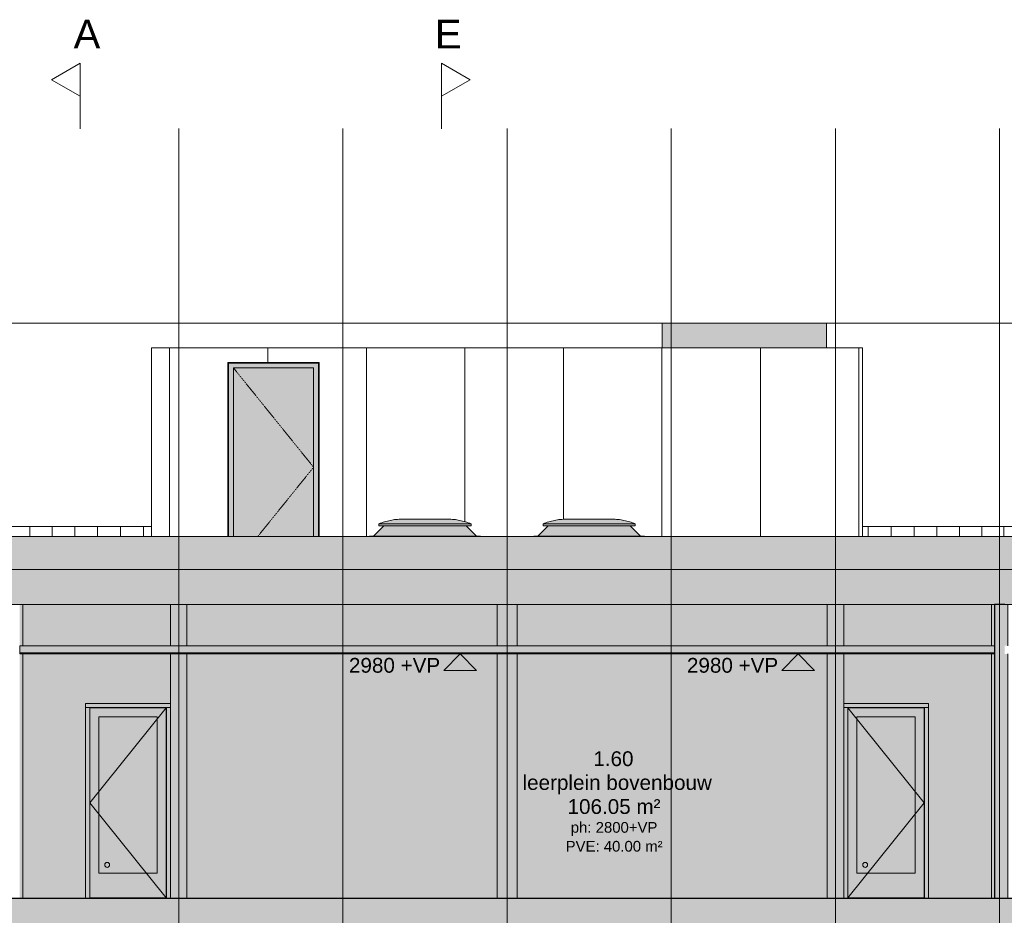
# Model space of a CAD drawing. Header units: millimetres. Extents: x -85630 to 257083, y -5697 to 14715.
# Tile 67 of 93: x 116941 to 128935, y 3786 to 14695. Entities that reach past the tile are written whole.
import ezdxf

# ---------------------------------------------------------------- set-up
doc = ezdxf.new("R2010")
doc.units = ezdxf.units.MM
for name, pattern in [('Dash', [6.35, 3.175, -3.175]), ('Hidden', [7.14375, 4.7625, -2.38125]), ('THO_hartlijn', [8, 5, -1, 1, -1]), ('THO_hhidden', [2.5, 1.5, -1]), ('THO_hidden', [6, 3, -3]), ('THO_stramienlijn', [20, 17, -1.5, 0, -1.5])]:
    doc.linetypes.add(name, pattern=pattern)
for name, color, linetype, lineweight in [('A-AREA-IDEN', 7, 'Continuous', 13), ('A-CLNG', 7, 'Continuous', 13), ('A-CLNG-PATT', 7, 'Continuous', 13), ('A-DETL-GENF', 7, 'Continuous', 13), ('A-DOOR', 7, 'Continuous', 13), ('A-FLOR', 7, 'Continuous', 18), ('A-FLOR-LEVL', 7, 'Continuous', 13), ('A-GENM', 7, 'Continuous', 13), ('A-GLAZ', 7, 'Continuous', 13), ('A-ROOF', 7, 'Continuous', 13), ('A-ROOF-PATT', 7, 'Continuous', 18), ('A-WALL-PATT', 7, 'Continuous', 25), ('G-ANNO-DIMS', 7, 'Continuous', 13), ('I-WALL', 7, 'Continuous', 18), ('S-COLS', 7, 'Continuous', 13), ('S-GRID', 7, 'Continuous', 13)]:
    doc.layers.add(name, color=color, linetype=linetype, lineweight=lineweight)
doc.layers.add('G-ANNO-SYMB', color=7, linetype='THO_hidden', lineweight=13, true_color=0xff8040)
doc.styles.add('Arial_1', font='arial.ttf', dxfattribs={"height": 180})
doc.styles.add('Arial_2', font='arial.ttf', dxfattribs={"height": 350})
doc.styles.add('Arial_3', font='arial.ttf', dxfattribs={"height": 130})
pattern_1 = [(90, (118763.7, 8000), (-1200, 7e-14), [])]

# ---------------------------------------------------------------- blocks, each defined once
blk = doc.blocks.new('FP_121-02 doorsnede DD _plotview_')
at = {"layer": 'A-WALL-PATT', "color": 252, "lineweight": 13, "true_color": 0x858482}
for p, q in [((18287, 8400), (18287, 8520)), ((18558, 8400), (18558, 8520)), ((18833, 8400), (18833, 8520)), ((19109, 8400), (19109, 8520)), ((19389, 8400), (19389, 8520)), ((19671, 8400), (19671, 8520)), ((28497, 8400), (28497, 8520)), ((28779, 8400), (28779, 8520)), ((29059, 8400), (29059, 8520)), ((29336, 8400), (29336, 8520)), ((29610, 8400), (29610, 8520)), ((29882, 8400), (29882, 8520)), ((30151, 8400), (30151, 8520))]:
    blk.add_line(p, q, dxfattribs=at)
blk = doc.blocks.new('NLRS_32_DO_WB_binnen deurkozijn hout_gen_tho - 930x2315 enkel met glas_ linksdraaiend-2036053-02 doorsnede DD _plotview_')
at = {"layer": 'A-DOOR', "true_color": 0x7f7f7f}
blk.add_hatch(color=8, dxfattribs=at).paths.add_polyline_path([(29167, 3990), (29167, 4000), (28267, 4000), (28267, 3990), (29072, 3990)])
blk = doc.blocks.new('NLRS_32_DO_WPB_binnen deurkozijn hout_gen_tho - enkele deur met glas_ linksdraaiend-2036054-02 doorsnede DD _plotview_')
at = {"layer": 'A-DOOR', "true_color": 0xfafafa}
for points in [[(28764, 6317), (29234, 6317), (29234, 6367), (28200, 6367), (28200, 6317)], [(28250, 3990), (28250, 6317), (28200, 6317), (28200, 3990)], [(29182, 6300), (29184, 6300), (29184, 6317), (28250, 6317), (28250, 6300), (28252, 6300), (28252, 6315), (29182, 6315)], [(28252, 3990), (28267, 3990), (28267, 4000), (28252, 4000), (28252, 6300), (28250, 6300), (28250, 3990)], [(29167, 3990), (29184, 3990), (29184, 6300), (29182, 6300), (29182, 4000), (29167, 4000)], [(29234, 3990), (29234, 6317), (29184, 6317), (29184, 3990)]]:
    blk.add_hatch(color=7, dxfattribs=at).paths.add_polyline_path(points)
at = {"layer": 'A-DOOR'}
for p, q in [((28250, 6317), (28200, 6317)), ((29234, 6317), (28200, 6317)), ((28250, 6317), (28250, 3990)), ((28252, 6300), (28250, 6300)), ((28250, 6300), (28252, 6300)), ((29182, 6300), (29184, 6300)), ((29184, 6300), (29182, 6300)), ((29184, 3990), (29184, 6317)), ((29234, 6317), (29184, 6317)), ((28267, 3990), (28267, 4000)), ((29167, 4000), (29167, 3990))]:
    blk.add_line(p, q, dxfattribs=at)
blk = doc.blocks.new('NLRS_32_DO_UN_deur_gen_tho - deur met glasvlak_ linksdraaiend-1905430-02 doorsnede DD _plotview_')
at = {"layer": 'A-GENM', "true_color": 0xfafafa}
h = blk.add_hatch(color=7, dxfattribs=at)
h.paths.add_polyline_path([(29182, 4000), (29182, 6315), (28252, 6315), (28252, 4000), (28764, 4000)])
h.paths.add_polyline_path([(28471, 4300), (28362, 4300), (28362, 6205), (29072, 6205), (29072, 4300), (28764, 4300)])
at = {"layer": 'A-GENM'}
for p, q in [((28252, 4000), (28252, 6315)), ((29182, 6315), (28252, 6315)), ((28252, 6315), (29182, 5158)), ((29182, 6315), (29182, 4000)), ((28362, 6205), (28362, 4300)), ((28362, 6205), (29072, 6205)), ((29072, 4300), (29072, 6205)), ((29182, 5158), (28252, 4000)), ((28362, 4300), (29072, 4300)), ((29182, 4000), (28252, 4000))]:
    blk.add_line(p, q, dxfattribs=at)
blk = doc.blocks.new('NLRS_32_DO_WB_binnen deurkozijn hout_gen_tho - 930x2315 enkel met glas_ rechtdraaiend-2036024-02 doorsnede DD _plotview_')
at = {"layer": 'A-DOOR', "true_color": 0x7f7f7f}
blk.add_hatch(color=8, dxfattribs=at).paths.add_polyline_path([(19838, 3990), (19933, 3990), (19933, 4000), (19033, 4000), (19033, 3990), (19388, 3990)])
blk = doc.blocks.new('NLRS_32_DO_WPB_binnen deurkozijn hout_gen_tho - enkele deur met glas_ rechtsdraaiend-2036025-02 doorsnede DD _plotview_')
at = {"layer": 'A-DOOR', "true_color": 0xfafafa}
for points in [[(19974, 6317), (20000, 6317), (20000, 6367), (18966, 6367), (18966, 6317)], [(19016, 3990), (19016, 6317), (18966, 6317), (18966, 3990)], [(19950, 6300), (19950, 6317), (19016, 6317), (19016, 6300), (19018, 6300), (19018, 6315), (19948, 6315), (19948, 6300)], [(19016, 3990), (19033, 3990), (19033, 4000), (19018, 4000), (19018, 6300), (19016, 6300), (19016, 4000)], [(19933, 3990), (19950, 3990), (19950, 6300), (19948, 6300), (19948, 4000), (19933, 4000)], [(19974, 3990), (20000, 3990), (20000, 6317), (19950, 6317), (19950, 3990)]]:
    blk.add_hatch(color=7, dxfattribs=at).paths.add_polyline_path(points)
at = {"layer": 'A-DOOR'}
for p, q in [((19016, 6317), (18966, 6317)), ((20000, 6317), (18966, 6317)), ((19016, 6317), (19016, 3990)), ((19018, 6300), (19016, 6300)), ((19016, 6300), (19018, 6300)), ((19948, 6300), (19950, 6300)), ((19950, 6300), (19948, 6300)), ((19950, 3990), (19950, 6317)), ((20000, 6317), (19950, 6317)), ((19033, 3990), (19033, 4000)), ((19933, 4000), (19933, 3990))]:
    blk.add_line(p, q, dxfattribs=at)
blk = doc.blocks.new('NLRS_32_DO_UN_deur_gen_tho - deur met glasvlak_ rechtsdraaiend-1905435-02 doorsnede DD _plotview_')
at = {"layer": 'A-GENM', "true_color": 0xfafafa}
h = blk.add_hatch(color=7, dxfattribs=at)
h.paths.add_polyline_path([(19948, 4000), (19948, 6315), (19018, 6315), (19018, 4000), (19388, 4000)])
h.paths.add_polyline_path([(19388, 4300), (19128, 4300), (19128, 6205), (19838, 6205), (19838, 4300)])
at = {"layer": 'A-GENM'}
for p, q in [((19018, 6315), (19018, 4000)), ((19948, 6315), (19018, 6315)), ((19948, 6315), (19018, 5158)), ((19948, 4000), (19948, 6315)), ((19128, 4300), (19128, 6205)), ((19128, 6205), (19838, 6205)), ((19838, 6205), (19838, 4300)), ((19018, 5158), (19948, 4000)), ((19838, 4300), (19128, 4300)), ((19018, 4000), (19948, 4000))]:
    blk.add_line(p, q, dxfattribs=at)
blk = doc.blocks.new('NLRS_32_DO_UN_glasvlakvulling_gen_tho - enkelglas-1905434-02 doorsnede DD _plotview_')
at = {"layer": 'A-GENM', "true_color": 0xd7e6e6}
blk.add_hatch(color=254, dxfattribs=at).paths.add_polyline_path([(28471, 4300), (29072, 4300), (29072, 6205), (28362, 6205), (28362, 4300)])
at = {"layer": 'A-DETL-GENF'}
blk.add_circle((28462, 4400), 30, dxfattribs=at)
blk = doc.blocks.new('NLRS_28_SCO_UN_koker_gen_bcb - K200_200_12_5-V129-02 doorsnede DD _plotview_')
at = {"layer": 'S-COLS', "linetype": 'Hidden', "true_color": 0x7186a5}
h = blk.add_hatch(color=252, dxfattribs=at)
h.paths.add_polyline_path([(18037, 3990), (18037, 6970), (18000, 6970), (18000, 3990)])
h.paths.add_polyline_path([(18162, 3990), (18200, 3990), (18200, 6970), (18162, 6970), (18162, 4089)])
h.paths.add_polyline_path([(18037, 7070), (18037, 7570), (18000, 7570), (18000, 7070)])
h.paths.add_polyline_path([(18162, 7070), (18200, 7070), (18200, 7570), (18162, 7570), (18162, 7277)])
at = {"layer": 'S-COLS'}
for p, q in [((18000, 7570), (18000, 7070)), ((18200, 7070), (18200, 7570)), ((18000, 6970), (18000, 3990)), ((18200, 3990), (18200, 6970))]:
    blk.add_line(p, q, dxfattribs=at)
blk = doc.blocks.new('NLRS_28_SCO_UN_koker_gen_bcb - K200_200_12_5-V130-02 doorsnede DD _plotview_')
at = {"layer": 'S-COLS', "linetype": 'Hidden', "true_color": 0x7186a5}
h = blk.add_hatch(color=252, dxfattribs=at)
h.paths.add_polyline_path([(20048, 3990), (20200, 3990), (20200, 6970), (20000, 6970), (20000, 3990)])
h.paths.add_polyline_path([(20000, 7070), (20200, 7070), (20200, 7570), (20000, 7570), (20000, 7277)])
at = {"layer": 'S-COLS'}
for p, q in [((20000, 7570), (20000, 7070)), ((20200, 7070), (20200, 7570)), ((20000, 6970), (20000, 3990)), ((20200, 3990), (20200, 6970))]:
    blk.add_line(p, q, dxfattribs=at)
blk = doc.blocks.new('NLRS_37_WIN_RB_lichtkoepel rechthoekig 1200x1200mm uf02ujgf_gen_bcb - lichtkoepel rechthoekig 1200x1200mm-2423057-02 doorsnede DD _plotview_')
at = {"layer": 'A-GLAZ', "true_color": 0x444444}
for points in [[(25102, 8405), (25726, 8405), (25600, 8531), (24600, 8531), (24474, 8405), (25029, 8405)], [(25761, 8400), (25775, 8400), (25775, 8405), (24425, 8405), (24425, 8400), (25688, 8400)]]:
    blk.add_hatch(color=250, dxfattribs=at).paths.add_polyline_path(points)
at = {"layer": 'A-GLAZ', "true_color": 0xfafafa}
for points in [[(24539, 8555), (25661, 8555), (25593, 8579), (25523, 8597), (25452, 8608), (25380, 8611), (24809, 8611), (24748, 8608), (24677, 8597), (24607, 8579), (24589, 8573)], [(25102, 8531), (25661, 8531), (25661, 8555), (24539, 8555), (24539, 8531), (25029, 8531)]]:
    blk.add_hatch(color=7, dxfattribs=at).paths.add_polyline_path(points)
at = {"layer": 'A-GLAZ'}
for p, q in [((24600, 8531), (24474, 8405)), ((24539, 8555), (25661, 8555)), ((24539, 8555), (24539, 8531)), ((24539, 8531), (25661, 8531)), ((24820, 8611), (25380, 8611)), ((24820, 8611), (25380, 8611)), ((25600, 8531), (25726, 8405)), ((25661, 8531), (25661, 8555)), ((24425, 8405), (24425, 8400)), ((25775, 8405), (24425, 8405)), ((25775, 8405), (25775, 8400))]:
    blk.add_line(p, q, dxfattribs=at)
for points, knots in [([(24820, 8611), (24796, 8611), (24760, 8609), (24712, 8603), (24677, 8597), (24642, 8589), (24595, 8576), (24561, 8564), (24539, 8555)], [-1, -1, -1, -1, -0.75, -0.625, -0.5, -0.375, -0.25, 0, 0, 0, 0]), ([(25661, 8555), (25639, 8564), (25605, 8576), (25558, 8589), (25523, 8597), (25488, 8603), (25440, 8609), (25404, 8611), (25380, 8611)], [0, 0, 0, 0, 0.25, 0.375, 0.5, 0.625, 0.75, 1, 1, 1, 1])]:
    blk.add_open_spline(points, degree=3, knots=knots, dxfattribs=at)
blk = doc.blocks.new('NLRS_28_SCO_UN_buis_gen_bcb - B244_5_12_5-2311151-02 doorsnede DD _plotview_')
at = {"layer": 'S-COLS', "true_color": 0x7186a5}
h = blk.add_hatch(color=252, dxfattribs=at)
h.paths.add_polyline_path([(23994, 3990), (24222, 3990), (24221, 6970), (23978, 6970), (23978, 3990), (23982, 3990)])
h.paths.add_polyline_path([(23992, 7070), (24222, 7070), (24222, 7570), (23978, 7570), (23978, 7070), (23982, 7070)])
at = {"layer": 'S-COLS'}
for p, q in [((23978, 7570), (23978, 7070)), ((23978, 7570), (23978, 7070)), ((23978, 7070), (23978, 7570)), ((24222, 7070), (24222, 7570)), ((24222, 7070), (24222, 7570)), ((24222, 7570), (24222, 7070)), ((23978, 6970), (23978, 3990)), ((23978, 6970), (23978, 3990)), ((23978, 3990), (23978, 6970)), ((24222, 3990), (24222, 6970)), ((24222, 3990), (24222, 6970)), ((24222, 6970), (24222, 3990))]:
    blk.add_line(p, q, dxfattribs=at)
blk = doc.blocks.new('NLRS_01_GM_WPB_dummy placeholder_gen_tho - placeholder kubus 2000x4000x3000-2431805-02 doorsnede DD _plotview_')
at = {"layer": 'A-GENM', "linetype": 'THO_hhidden', "true_color": 0xdcf8f8}
blk.add_hatch(color=7, dxfattribs=at).paths.add_polyline_path([(27990, 10700), (27990, 11000), (25990, 11000), (25990, 10700)])
at = {"layer": 'A-GENM', "linetype": 'THO_hhidden'}
for p, q in [((25990, 11000), (27990, 11000)), ((25990, 10700), (25990, 11000)), ((27990, 10700), (27990, 11000))]:
    blk.add_line(p, q, dxfattribs=at)
blk = doc.blocks.new('NLRS_31_DO_WB_dummy buiten deurkozijn_gen_bcb - dummy buiten deurkozijn_sp-2443239-02 doorsnede DD _plotview_')
at = {"layer": 'A-DOOR', "true_color": 0xf97c04}
for points in [[(20700, 8400), (20707, 8400), (20707, 10513), (21803, 10513), (21803, 8400), (21810, 8400), (21810, 10520), (20700, 10520), (20700, 8941)], [(21146, 10487), (21803, 10487), (21803, 10513), (20707, 10513), (20707, 10487)], [(20767, 8400), (20767, 10453), (21743, 10453), (21743, 8400), (21803, 8400), (21803, 10487), (20707, 10487), (20707, 8400), (20758, 8400)]]:
    blk.add_hatch(color=30, dxfattribs=at).paths.add_polyline_path(points)
at = {"layer": 'A-DOOR', "true_color": 0x4971ff}
blk.add_hatch(color=171, dxfattribs=at).paths.add_polyline_path([(21743, 8400), (21743, 10453), (20767, 10453), (20767, 8400), (21732, 8400)])
at = {"layer": 'A-DOOR'}
for p, q in [((20707, 10487), (20707, 10513)), ((21803, 10513), (20707, 10513)), ((20707, 10487), (20707, 8400)), ((20767, 10453), (21743, 10453)), ((20767, 10453), (20767, 8400)), ((21743, 8400), (21743, 10453)), ((21803, 10513), (21803, 10487)), ((21803, 8400), (21803, 10487))]:
    blk.add_line(p, q, dxfattribs=at)
at = {"layer": 'A-DOOR', "linetype": 'Dash'}
for p, q in [((21743, 9244), (20767, 10453)), ((21062, 8400), (21743, 9244))]:
    blk.add_line(p, q, dxfattribs=at)
blk = doc.blocks.new('Section - Horizontaal links-23535-02 doorsnede DD _plotview_')
at = {"layer": 'G-ANNO-SYMB', "color": 7, "linetype": 'Continuous'}
for p, q in [((18550, 13963), (18900, 14164)), ((18900, 14164), (18900, 13763)), ((18900, 13763), (18550, 13963))]:
    blk.add_line(p, q, dxfattribs=at)
at = {"layer": 'G-ANNO-SYMB', "color": 7, "linetype": 'Continuous', "lineweight": 18}
blk.add_line((18900, 14164), (18900, 13364), dxfattribs=at)
blk = doc.blocks.new('Spot Elevations - arrow below 13mm-1358115-02 doorsnede DD _plotview_')
at = {"layer": 'G-ANNO-DIMS'}
for p, q in [((27445, 6770), (27645, 6970)), ((27445, 6970), (27845, 6970)), ((27645, 6970), (27845, 6770)), ((27845, 6770), (27445, 6770))]:
    blk.add_line(p, q, dxfattribs=at)

msp = doc.modelspace()

# ---------------------------------------------------------------- hatches: boundary and pattern name
at = {"layer": 'A-CLNG', "true_color": 0xebebeb}
msp.add_hatch(color=7, dxfattribs=at).paths.add_polyline_path([(128714.8974693, 6970), (128816.1597481, 6970), (128816.1597481, 6985), (116941.1597481, 6985), (116941.1597481, 6970), (128128.90418, 6970)])
at = {"layer": 'A-CLNG-PATT', "true_color": 0xc8ffff}
msp.add_hatch(color=7, dxfattribs=at).paths.add_polyline_path([(122928.2182853, 6985), (128816.1597481, 6985), (128816.1597481, 7070), (116941.1597481, 7070), (116941.1597481, 6985), (122854.9645765, 6985)])
at = {"layer": 'A-FLOR', "true_color": 0x7f7f7f}
msp.add_hatch(color=8, dxfattribs=at).paths.add_polyline_path([(107487.1375895, 3580), (138270.1784551, 3580), (138270.1784551, 3990), (107487.1375895, 3990), (107487.1375895, 3672.8534869)])
at = {"layer": 'A-ROOF-PATT', "lineweight": 13, "true_color": 0xafafaf}
msp.add_hatch(color=253, dxfattribs=at).paths.add_polyline_path([(123147.9612211, 7570), (136191.8478328, 7570), (136191.8478328, 8400), (109565.4440778, 8400), (109565.4440778, 7570), (123001.4628988, 7570)])
at = {"layer": 'A-WALL-PATT', "lineweight": 13, "true_color": 0x808080}
h = msp.add_hatch(dxfattribs=at)
h.set_pattern_fill('FP_11', color=8, style=0, pattern_type=2)
h.set_pattern_definition(pattern_1)
h.paths.add_polyline_path([(118548.6597481, 8400), (118978.6597481, 8400), (118978.6597481, 10700), (118548.6597481, 10700), (118548.6597481, 8940.8265604)])
h = msp.add_hatch(dxfattribs=at)
h.set_pattern_fill('FP_11', color=8, style=0, pattern_type=2)
h.set_pattern_definition(pattern_1)
h.paths.add_polyline_path([(118978.6597481, 8400), (119478.6597481, 8400), (119478.6597481, 10520), (120588.6597481, 10520), (120588.6597481, 8400), (121203.6597481, 8400), (121203.6597481, 8405), (121252.6597481, 8405.4140625), (121378.6656075, 8531.4199219), (121317.6602965, 8531.4199219), (121317.6602965, 8555.4199219), (121389.9813533, 8580.4823778), (121463.2350621, 8597.9672108), (121536.4796756, 8608.0356208), (121609.7242891, 8611.4034288), (122158.6605211, 8611.4034288), (122230.5914644, 8607.5075147), (122301.8284046, 8596.8038049), (122377.8878948, 8577.2155445), (122439.6602965, 8555.4199219), (122439.6602965, 8531.4199219), (122378.6538888, 8531.4199219), (122505.0738106, 8405), (122553.6597481, 8405), (122553.6597481, 8400), (123203.6597481, 8400), (123203.6597481, 8405), (123252.6597481, 8405.4140625), (123378.6656075, 8531.4199219), (123317.6602965, 8531.4199219), (123317.6602965, 8555.4199219), (123385.5923186, 8579.3888899), (123455.4921884, 8596.8038049), (123526.7291286, 8607.5075147), (123598.6602965, 8611.4034288), (124173.4494774, 8610.6024216), (124230.5914644, 8607.5075147), (124301.8284046, 8596.8038049), (124377.8878948, 8577.2155445), (124439.6602965, 8555.4199219), (124439.6602965, 8531.4199219), (124378.6538888, 8531.4199219), (124505.0738106, 8405), (124553.6597481, 8405), (124553.6597481, 8400), (127208.6597481, 8400), (127208.6597481, 10700), (118978.6597481, 10700), (118978.6597481, 8940.8265604)])
at = {"layer": 'A-WALL-PATT', "lineweight": 18, "true_color": 0xf0f0f0}
h = msp.add_hatch(color=7, dxfattribs=at)
h.paths.add_polyline_path([(116978.6709733, 3990), (117744.6709125, 3990), (117744.6709125, 6367), (118778.6709125, 6367), (118778.6709125, 6970), (116978.6709733, 6970), (116978.6709733, 4088.746098)])
h.paths.add_polyline_path([(117275.1211631, 7070), (118778.6919139, 7070), (118778.6709125, 7570), (116978.6709733, 7570), (116978.6709733, 7070), (116995.0316837, 7070)])
h = msp.add_hatch(color=7, dxfattribs=at)
h.paths.add_polyline_path([(118978.6919139, 3990), (122756.420409, 3990), (122756.420409, 6970), (118978.6919139, 6970), (118978.6919139, 4088.746098)])
h.paths.add_polyline_path([(126778.6806888, 3990), (126778.6806888, 6970), (123000.920409, 6970), (123001.4628988, 3990), (126663.9209568, 3990)])
h.paths.add_polyline_path([(122561.9679318, 7070), (122756.420409, 7070), (122756.420409, 7570), (118978.6919139, 7570), (118978.6919139, 7070), (122268.9712872, 7070)])
h.paths.add_polyline_path([(124478.6597481, 7070), (126778.6806888, 7070), (126778.6806888, 7570), (123000.920409, 7570), (123001.4628988, 7070), (124026.951155, 7070)])
at = {"layer": 'A-WALL-PATT', "true_color": 0xf0f0f0}
h = msp.add_hatch(color=7, dxfattribs=at)
h.paths.add_polyline_path([(128128.90418, 3990), (128778.6709733, 3990), (128778.6709733, 6970), (126978.6806888, 6970), (126978.6806888, 6367), (128012.6596874, 6367), (128012.6596874, 3990)])
h.paths.add_polyline_path([(128012.6596874, 7070), (128778.6709733, 7070), (128778.6709733, 7570), (126978.6806888, 7570), (126978.6806888, 7070), (127542.9108907, 7070)])
at = {"layer": 'A-WALL-PATT', "lineweight": 18, "true_color": 0xd7e6e6}
msp.add_hatch(color=254, dxfattribs=at).paths.add_polyline_path([(128861.3957916, 3990), (128941.1597481, 3990), (128941.1597481, 7570), (128816.1597481, 7570), (128816.1597481, 3990)])

# ---------------------------------------------------------------- linework, layer by layer
at = {"layer": 'A-CLNG'}
for p, q in [((128816.1597481, 7070), (116941.1597481, 7070)), ((116941.1597481, 7070), (116941.1597481, 6970)), ((128816.1597481, 6985), (116941.1597481, 6985)), ((116941.1597481, 6970), (128816.1597481, 6970))]:
    msp.add_line(p, q, dxfattribs=at)
at = {"layer": 'A-FLOR', "lineweight": 25}
msp.add_line((138270.1784551, 3990), (107487.1375895, 3990), dxfattribs=at)
at = {"layer": 'A-FLOR-LEVL', "color": 5, "linetype": 'THO_stramienlijn', "true_color": 0x0000ff}
for p, q in [((103720.6505452, 11000), (141019.4409107, 11000)), ((103720.6505452, 8000), (141019.4409107, 8000)), ((104990.6505452, 3990), (141019.4409107, 3990))]:
    msp.add_line(p, q, dxfattribs=at)
at = {"layer": 'A-ROOF', "lineweight": 18}
for p, q in [((136191.8478328, 8400), (109565.4440778, 8400)), ((109565.4440778, 7570), (136191.8478328, 7570))]:
    msp.add_line(p, q, dxfattribs=at)
at = {"layer": 'G-ANNO-DIMS'}
msp.add_line((122199.9486392, 6970), (122105.8483621, 6970), dxfattribs=at)
at = {"layer": 'G-ANNO-SYMB', "color": 16, "linetype": 'THO_hartlijn', "lineweight": 18, "true_color": 0x800000}
for p, q in [((117678.6597481, 14163.5727135), (117678.6597481, 13815.9920209)), ((122078.6597481, 14163.5727135), (122078.6597481, 13720.844765))]:
    msp.add_line(p, q, dxfattribs=at)
at = {"layer": 'I-WALL'}
for p, q in [((118548.6597481, 8400), (118548.6597481, 10700)), ((127208.6597481, 10700), (118548.6597481, 10700)), ((127208.6597481, 8400), (127208.6597481, 10700)), ((119478.6597481, 8400), (119478.6597481, 10520)), ((119478.6597481, 10520), (120588.6597481, 10520)), ((120588.6597481, 10520), (120588.6597481, 8400)), ((116549.0222047, 8520), (118548.2342493, 8520)), ((127209.0851903, 8520), (136191.8478328, 8520)), ((117744.6709125, 3990), (117744.6709125, 6367)), ((117744.6709125, 6367), (118778.6709125, 6367)), ((126978.6806888, 6367), (128012.6596874, 6367)), ((128012.6596874, 6367), (128012.6596874, 3990))]:
    msp.add_line(p, q, dxfattribs=at)
at = {"layer": 'I-WALL', "lineweight": 25}
for p, q in [((128816.1597481, 7570), (128816.1597481, 3990)), ((128941.1597481, 7570), (128816.1597481, 7570))]:
    msp.add_line(p, q, dxfattribs=at)
at = {"layer": 'S-GRID', "color": 5, "linetype": 'THO_stramienlijn', "true_color": 0x0000ff}
for p, q in [((118878.6597481, -4350), (118878.6597481, 13370)), ((120878.6597481, -4350), (120878.6597481, 13370)), ((122878.6597481, -4350), (122878.6597481, 13370)), ((124878.6597481, -4350), (124878.6597481, 13370)), ((126878.6597481, -4350), (126878.6597481, 13370)), ((128878.6597481, -4350), (128878.6597481, 13370))]:
    msp.add_line(p, q, dxfattribs=at)

# ---------------------------------------------------------------- block references
at = {"layer": 'A-DETL-GENF'}
for p in [(89544.6709733, 0), (98778.6597481, 0)]:
    msp.add_blockref('NLRS_32_DO_UN_glasvlakvulling_gen_tho - enkelglas-1905434-02 doorsnede DD _plotview_', p, dxfattribs=at)
at = {"layer": 'A-DOOR'}
for name in ['NLRS_31_DO_WB_dummy buiten deurkozijn_gen_bcb - dummy buiten deurkozijn_sp-2443239-02 doorsnede DD _plotview_', 'NLRS_32_DO_WPB_binnen deurkozijn hout_gen_tho - enkele deur met glas_ rechtsdraaiend-2036025-02 doorsnede DD _plotview_', 'NLRS_32_DO_WPB_binnen deurkozijn hout_gen_tho - enkele deur met glas_ linksdraaiend-2036054-02 doorsnede DD _plotview_']:
    msp.add_blockref(name, (98778.6597481, 0), dxfattribs=at)
at = {"layer": 'A-DOOR', "color": 8, "true_color": 0x7f7f7f}
for name in ['NLRS_32_DO_WB_binnen deurkozijn hout_gen_tho - 930x2315 enkel met glas_ rechtdraaiend-2036024-02 doorsnede DD _plotview_', 'NLRS_32_DO_WB_binnen deurkozijn hout_gen_tho - 930x2315 enkel met glas_ linksdraaiend-2036053-02 doorsnede DD _plotview_']:
    msp.add_blockref(name, (98778.6597481, 0), dxfattribs=at)
at = {"layer": 'A-GENM', "linetype": 'THO_hhidden'}
msp.add_blockref('NLRS_01_GM_WPB_dummy placeholder_gen_tho - placeholder kubus 2000x4000x3000-2431805-02 doorsnede DD _plotview_', (98778.6597481, 0), dxfattribs=at)
at = {"layer": 'A-GENM'}
for name in ['NLRS_32_DO_UN_deur_gen_tho - deur met glasvlak_ rechtsdraaiend-1905435-02 doorsnede DD _plotview_', 'NLRS_32_DO_UN_deur_gen_tho - deur met glasvlak_ linksdraaiend-1905430-02 doorsnede DD _plotview_']:
    msp.add_blockref(name, (98778.6597481, 0), dxfattribs=at)
at = {"layer": 'A-GLAZ'}
for p in [(96778.6597481, 0), (98778.6597481, 0)]:
    msp.add_blockref('NLRS_37_WIN_RB_lichtkoepel rechthoekig 1200x1200mm uf02ujgf_gen_bcb - lichtkoepel rechthoekig 1200x1200mm-2423057-02 doorsnede DD _plotview_', p, dxfattribs=at)
at = {"layer": 'G-ANNO-DIMS'}
for p in [(94661.279371, 0), (98778.6597481, 0)]:
    msp.add_blockref('Spot Elevations - arrow below 13mm-1358115-02 doorsnede DD _plotview_', p, dxfattribs=at)
at = {"layer": 'G-ANNO-SYMB', "color": 7, "linetype": 'Continuous'}
msp.add_blockref('Section - Horizontaal links-23535-02 doorsnede DD _plotview_', (98778.6597481, 0), dxfattribs=at)
at = {"layer": 'G-ANNO-SYMB', "color": 7, "linetype": 'Continuous', "extrusion": (0, 0, -1)}
msp.add_blockref('Section - Horizontaal links-23535-02 doorsnede DD _plotview_', (-140978.6597481, 0), dxfattribs=at)
at = {"layer": 'I-WALL'}
msp.add_blockref('FP_121-02 doorsnede DD _plotview_', (98778.6597481, 0), dxfattribs=at)
at = {"layer": 'S-COLS', "linetype": 'Hidden'}
for name, p in [('NLRS_28_SCO_UN_koker_gen_bcb - K200_200_12_5-V129-02 doorsnede DD _plotview_', (98778.6597481, 0)), ('NLRS_28_SCO_UN_koker_gen_bcb - K200_200_12_5-V130-02 doorsnede DD _plotview_', (98778.6597481, 0)), ('NLRS_28_SCO_UN_koker_gen_bcb - K200_200_12_5-V130-02 doorsnede DD _plotview_', (106778.648523, 0)), ('NLRS_28_SCO_UN_koker_gen_bcb - K200_200_12_5-V129-02 doorsnede DD _plotview_', (110778.6597481, 0))]:
    msp.add_blockref(name, p, dxfattribs=at)
at = {"layer": 'S-COLS'}
msp.add_blockref('NLRS_28_SCO_UN_buis_gen_bcb - B244_5_12_5-2311151-02 doorsnede DD _plotview_', (98778.6597481, 0), dxfattribs=at)

# ---------------------------------------------------------------- texts
at = {"layer": 'A-AREA-IDEN', "attachment_point": 1}
for s, insert, char_height, width, style in [('1.60', (123929.0863255, 5783.7301988), 180, 585.231875, 'Arial_1'), ('leerplein bovenbouw', (123066.6677182, 5493.612268), 180, 2685.653125, 'Arial_1'), ('106.05 m²', (123615.0863255, 5200.8599015), 180, 1346.835, 'Arial_1'), ('ph: 2800+VP', (123654.5863255, 4922.2118023), 130, 1250.6325, 'Arial_3'), ('PVE: 40.00 m²', (123592.0863255, 4692.2118023), 130, 1402.953125, 'Arial_3')]:
    msp.add_mtext(s, dxfattribs=dict(at, insert=insert, char_height=char_height, width=width, style=style))
at = {"layer": 'G-ANNO-DIMS', "char_height": 180, "width": 1328.794312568, "attachment_point": 1, "line_spacing_factor": 0.941778, "style": 'Arial_1'}
for insert in [(120952.1840652, 6921.1479684), (125069.5644423, 6921.1479684)]:
    msp.add_mtext('2980 +VP', dxfattribs=dict(at, insert=insert))
at = {"layer": 'G-ANNO-SYMB', "color": 7, "linetype": 'Continuous', "char_height": 350, "width": 400.84375, "attachment_point": 1, "style": 'Arial_2'}
for s, insert in [('A', (117597.8578439, 14694.9089568)), ('E', (121997.8578439, 14694.9089568))]:
    msp.add_mtext(s, dxfattribs=dict(at, insert=insert))

doc.saveas('drawing.dxf')
